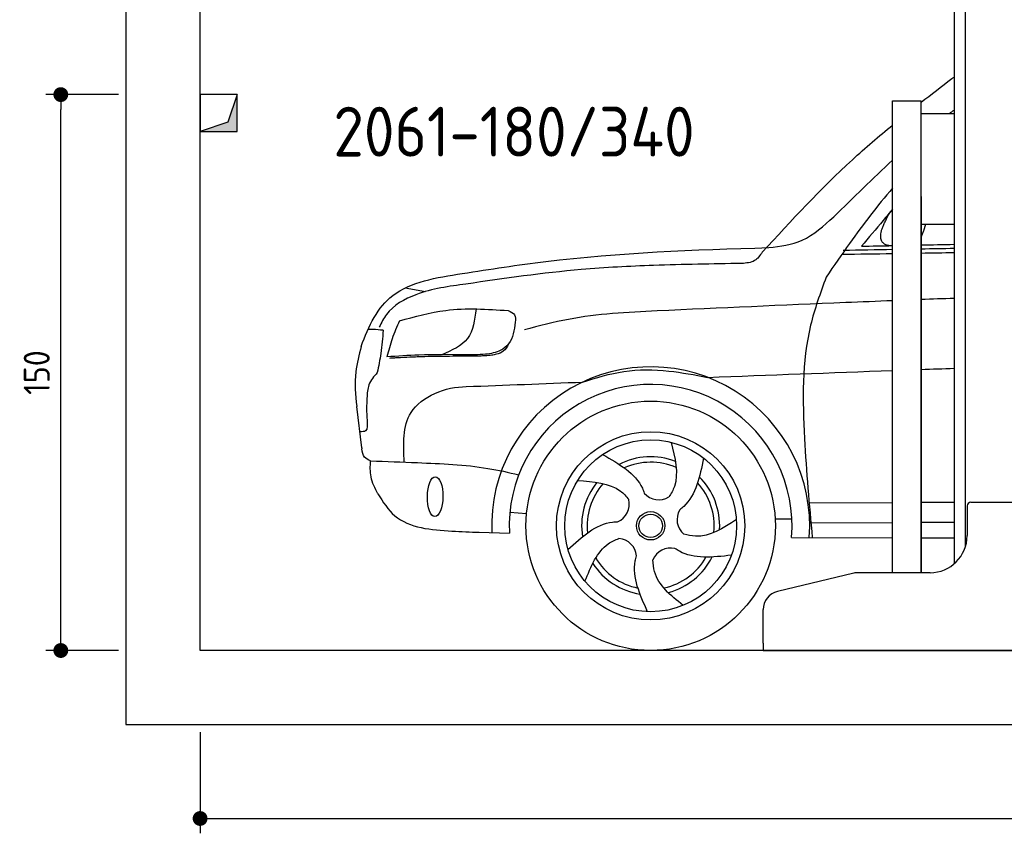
# Model space of a CAD drawing. Header units: millimetres. Extents: x -287 to 6264, y -493 to 3898.
# Tile 1 of 3: x -287 to 2369, y -493 to 1702. Entities that reach past the tile are written whole.
import ezdxf

# ---------------------------------------------------------------- set-up
doc = ezdxf.new("R2010")
doc.units = ezdxf.units.MM
for name, color, linetype in [('4', 3, 'Continuous'), ('5', 3, 'Continuous'), ('breakthrough', 1, 'Continuous'), ('Car', 10, 'Continuous')]:
    doc.layers.add(name, color=color, linetype=linetype)
doc.styles.get("Standard").update_dxf_attribs({"font": 'ISOCP.SHX'})
doc.dimstyles.new('GEN-ISO$0', dxfattribs={"dimscale": 20, "dimtxt": 3.5, "dimasz": 2, "dimexe": 2, "dimexo": 1, "dimgap": 1.5, "dimtad": 1, "dimdec": 1, "dimlfac": 0.1, "dimdsep": 46, "dimtxsty": 'STANDARD', "dimblk": 'PUNKT', "dimcen": 2, "dimclrd": 256, "dimclre": 256, "dimclrt": 2, "dimadec": 0, "dimazin": 0, "dimtp": 0.1, "dimtm": 0.1, "dimtfac": 0.71, "dimtdec": 1, "dimtmove": 2, "dimatfit": 3, "dimldrblk": 'PUNKT', "dimfxl": 1, "dimtolj": 1, "dimarcsym": 0})

# ---------------------------------------------------------------- blocks, each defined once
blk = doc.blocks.new('PUNKT')
at = {"layer": '4', "color": 0, "linetype": 'ByBlock'}
blk.add_line((-0.5, 0), (-1, 0), dxfattribs=at)
at = {"layer": '4', "color": 0, "linetype": 'ByBlock', "const_width": 0.5}
blk.add_lwpolyline([(-0.25, 0, 1), (0.25, 0, 1)], format="xyb", close=True, dxfattribs=at)
blk = doc.blocks.new('*D11')
at = {"layer": '5', "lineweight": -2}
for p, q in [((200, -220), (200, -493.3)), ((5400, -220), (5400, -493.3)), ((240, -453.3), (5360, -453.3))]:
    blk.add_line(p, q, dxfattribs=at)
at = {"layer": 'DEFPOINTS', "color": 0}
for p in [(200, -200), (5400, -200), (5400, -453.3)]:
    blk.add_point(p, dxfattribs=at)
at = {"layer": '5', "lineweight": -2, "xscale": 40, "yscale": 40, "zscale": 40, "rotation": 180}
blk.add_blockref('PUNKT', (200, -453.3), dxfattribs=at)
at = {"layer": '5', "lineweight": -2, "xscale": 40, "yscale": 40, "zscale": 40}
blk.add_blockref('PUNKT', (5400, -453.3), dxfattribs=at)
at = {"layer": '5', "color": 2, "insert": (2800, -388.3), "char_height": 70, "attachment_point": 5}
blk.add_mtext('\\A1;520', dxfattribs=at)
blk = doc.blocks.new('*D3')
at = {"layer": '5', "lineweight": -2}
for p, q in [((-20, 1500), (-215.7, 1500)), ((-175.7, 40), (-175.7, 1460)), ((-20, 0), (-215.7, 0))]:
    blk.add_line(p, q, dxfattribs=at)
at = {"layer": 'DEFPOINTS', "color": 0}
for p in [(-175.7, 1500), (0, 1500), (0, 0)]:
    blk.add_point(p, dxfattribs=at)
at = {"layer": '5', "lineweight": -2, "xscale": 40, "yscale": 40, "zscale": 40}
for p, rotation in [((-175.7, 1500), 90), ((-175.7, 0), 270)]:
    blk.add_blockref('PUNKT', p, dxfattribs=dict(at, rotation=rotation))
at = {"layer": '5', "color": 2, "insert": (-240.7, 750), "char_height": 70, "attachment_point": 5, "rotation": 90}
blk.add_mtext('\\A1;150', dxfattribs=at)

msp = doc.modelspace()

# ---------------------------------------------------------------- linework, layer by layer
for p, q in [((2264.07, 3110), (2264.07, 278.78)), ((2234.07, 1810), (2234.07, 234.01)), ((2068.07, 210), (2068.07, 1483)), ((2068.07, 1483), (2145.07, 1483)), ((2145.07, 210), (2145.07, 1483)), ((2145.07, 1449.04), (2234.07, 1449.04)), ((2145.07, 1225), (2145.07, 210)), ((2145.07, 1150), (2234.07, 1150)), ((2279.07, 400), (2459.07, 400)), ((2269.07, 390), (2269.07, 310)), ((1963.32, 208.62), (1757.4, 159.2)), ((2169.07, 210), (1974.98, 210)), ((1719.07, 20), (1719.07, 110.58)), ((1719.07, 20), (1719.07, 0)), ((1719.07, 0), (1994.07, 0)), ((1994.07, 0), (3024.07, 0))]:
    msp.add_line(p, q)
msp.add_lwpolyline([(5600, 0), (5600, 3600), (0, 3600), (0, -200), (5600, -200), (5698.53, -200), (5718.66, -152.06), (5691.11, -84.27), (5726.08, -50.37), (5711.24, 0), (200, 0), (200, 3400), (5400, 3400), (5400, 0)])
for centre, radius, start, end in [((2279.07, 390), 10, 90, 180), ((2169.07, 310), 100, 270, 0), ((1974.98, 160), 50, 90, 103.49573), ((1769.07, 110.58), 50, 103.49573, 180)]:
    msp.add_arc(centre, radius, start, end)
at = {"layer": 'breakthrough'}
for p, q in [((300, 1500), (274.52, 1425.48)), ((300, 1500), (274.52, 1425.48)), ((274.52, 1425.48), (200, 1400))]:
    msp.add_line(p, q, dxfattribs=at)
msp.add_lwpolyline([(200, 1400), (300, 1400), (300, 1500), (200, 1500)], close=True, dxfattribs=at)
msp.add_lwpolyline([(200, 1400), (300, 1400), (300, 1500), (200, 1500)], close=True, dxfattribs=at)
for points in [[(300, 1400), (300, 1500), (274.52, 1425.48)], [(300, 1400), (300, 1500), (274.52, 1425.48)], [(200, 1400), (300, 1400), (274.52, 1425.48)]]:
    msp.add_solid(points, dxfattribs=at)
at = {"layer": 'Car'}
for p, q in [((752.99, 978.46), (807.6, 968.39)), ((636.09, 547.19), (622.63, 658.31)), ((1843.04, 398.34), (2068.07, 399.71)), ((2145.07, 400.17), (2234.07, 400.71)), ((1035.65, 372.94), (1080.65, 370.09)), ((1751.22, 355.55), (1796.41, 355.2)), ((1844.29, 344.88), (2068.07, 345.82)), ((2145.07, 346.14), (2234.07, 346.51)), ((952.7, 319.08), (1034.41, 316.94)), ((1795.57, 304.97), (2068.07, 304.47)), ((2145.07, 304.32), (2234.07, 304.16))]:
    msp.add_line(p, q, dxfattribs=at)
for centre, radius in [((1415.37, 336.45), 336.4), ((1415.37, 336.45), 254), ((1415.39, 336.48), 231.91), ((1415.39, 336.48), 38.18), ((1415.39, 336.48), 31.57)]:
    msp.add_circle(centre, radius, dxfattribs=at)
for centre, radius, start, end in [((1415.37, 336.45), 429.01, 355.78001, 182.28924), ((1415.39, 336.48), 381.48, 355.26335, 182.93572), ((1415.39, 336.48), 186.23, 69.03526, 117.17302), ((1415.39, 336.48), 171.52, 66.36219, 114.50791), ((1415.39, 336.48), 186.23, 141.03458, 189.16313), ((1415.39, 336.48), 171.52, 354.34898, 42.50218), ((1415.39, 336.48), 186.23, 357.02322, 45.16834), ((1415.39, 336.48), 171.52, 138.36246, 186.49767), ((1305.54, 395.35), 52.29, 293.4441, 13.20291), ((1437.44, 459.14), 52.29, 221.4441, 301.20291), ((1538.87, 353.41), 52.29, 149.4441, 229.20291), ((1325.45, 250.2), 52.29, 5.4441, 85.20291), ((1469.65, 224.27), 52.29, 77.4441, 157.20291), ((1415.39, 336.48), 171.52, 210.34942, 258.48561), ((1415.39, 336.48), 171.52, 282.34109, 330.48839), ((1415.39, 336.48), 186.23, 285.01511, 333.15554), ((1415.39, 336.48), 186.23, 213.02213, 261.15233)]:
    msp.add_arc(centre, radius, start, end, dxfattribs=at)
msp.add_ellipse((834, 415.08), major_axis=(-0.64, -53.81), ratio=0.3890204, dxfattribs=at)
for points, degree in [([(2145.07, 1479.22), (2172.48, 1500.65), (2200.08, 1521.89), (2227.67, 1543.12)], 3), ([(2227.67, 1543.12), (2229.8, 1544.53), (2231.93, 1545.93), (2234.07, 1547.33)], 3), ([(2221.23, 1449.04), (2225.5, 1452.14), (2229.78, 1455.23), (2234.07, 1458.31)], 3), ([(2051.6, 1164.64), (2057.07, 1178.71), (2068.07, 1188.82)], 2), ([(2068.07, 1091.53), (2013.29, 1092.83), (2051.6, 1164.64)], 2), ([(2145.07, 1115.46), (2153.08, 1132.98), (2157.32, 1150)], 2), ([(1983.92, 1090.83), (2011.97, 1091.42), (2040.02, 1092), (2068.07, 1092.59)], 3), ([(2145.07, 1094.19), (2174.73, 1094.8), (2204.4, 1095.41), (2234.07, 1096.01)], 3), ([(1931.2, 1069.07), (1976.82, 1069.82), (2022.44, 1070.58), (2068.07, 1071.32)], 3), ([(1934.97, 1080.27), (1979.33, 1081.08), (2023.7, 1081.88), (2068.07, 1082.67)], 3), ([(2145.07, 1084.03), (2174.73, 1084.55), (2204.4, 1085.06), (2234.07, 1085.56)], 3), ([(2145.07, 1072.56), (2174.73, 1073.03), (2204.4, 1073.49), (2234.07, 1073.94)], 3), ([(2234.07, 950.16), (2204.4, 949.06), (2174.73, 947.93), (2145.07, 946.79)], 3), ([(1568.82, 737.08), (1735.22, 743.38), (1901.64, 749.6), (2068.07, 755.68)], 3), ([(2145.07, 758.48), (2174.73, 759.55), (2204.4, 760.62), (2234.07, 761.69)], 3), ([(917.96, 712.16), (1022.59, 716.19), (1127.22, 720.22), (1231.85, 724.23)], 3), ([(636.09, 547.19), (636.25, 546.15), (636.4, 545.11), (636.56, 544.08)], 3), ([(1103.65, 462.94), (1103.66, 462.94), (1103.67, 462.93), (1103.67, 462.93)], 3)]:
    msp.add_open_spline(points, degree=degree, dxfattribs=at)
for points, knots in [([(1716.58, 1074.62), (1795.33, 1160.35), (1906.46, 1281.33), (2031.08, 1387.58), (2068.07, 1417.81)], [0, 0, 0, 0, 348.5043681, 491.8024558, 491.8024558, 491.8024558, 491.8024558]), ([(1734.03, 1087.04), (1765.18, 1091.04), (1832.24, 1099.64), (1938.51, 1196.48), (2014.9, 1273.66), (2068.07, 1322.93)], [0, 0, 0, 0, 92.0884959, 198.2444309, 417.2873645, 417.2873645, 417.2873645, 417.2873645]), ([(2068.07, 1247.38), (2026.7, 1200.17), (1966.1, 1120.28), (1909.64, 1038.01), (1888.71, 1007.52)], [365.9300936, 365.9300936, 365.9300936, 365.9300936, 554.4063227, 665.4211075, 665.4211075, 665.4211075, 665.4211075]), ([(2068.07, 1191.52), (2059.55, 1181.12), (2031.81, 1147.32), (2003.52, 1113.94), (1983.92, 1090.83)], [275.0467514, 275.0467514, 275.0467514, 275.0467514, 315.3745081, 406.2819985, 406.2819985, 406.2819985, 406.2819985]), ([(907.27, 1017.32), (982.27, 1028.93), (1255.91, 1071.3), (1532.85, 1081.22), (1734.03, 1087.04)], [0, 0, 0, 0, 227.5687227, 830.2991199, 830.2991199, 830.2991199, 830.2991199]), ([(1716.58, 1074.62), (1710.34, 1065.86), (1696.9, 1047.03), (1673.64, 1045.26), (1661.21, 1044.31)], [0, 0, 0, 0, 30.7576155, 66.1167238, 66.1167238, 66.1167238, 66.1167238]), ([(1661.21, 1044.31), (1581.88, 1043.01), (1437.45, 1040.64), (1188.64, 1028.19), (1020.69, 1003.82), (917.24, 988.81)], [0, 0, 0, 0, 238.0155697, 433.3964532, 746.7846741, 746.7846741, 746.7846741, 746.7846741]), ([(634.48, 820.62), (654.6, 876.23), (708.5, 985.96), (837.36, 1006.29), (907.27, 1017.32)], [67.5615512, 67.5615512, 67.5615512, 67.5615512, 233.5736576, 430.399521, 430.399521, 430.399521, 430.399521]), ([(917.24, 988.81), (871.84, 982.68), (794.95, 972.28), (709.34, 925.37), (689.14, 884.7), (683.29, 872.92)], [0, 0, 0, 0, 137.9962597, 233.7288967, 272.7711252, 272.7711252, 272.7711252, 272.7711252]), ([(1888.71, 1007.52), (1873.05, 964.53), (1822.35, 825.37), (1826.24, 583.39), (1843.33, 393.56), (1851.31, 304.87)], [0, 0, 0, 0, 136.6334351, 442.3721919, 710.4876425, 710.4876425, 710.4876425, 710.4876425]), ([(2068.07, 943.78), (2025.86, 942.11), (1814.08, 933.52), (1602.38, 924.04), (1432.86, 916.45)], [2717.2106019, 2717.2106019, 2717.2106019, 2717.2106019, 2843.9127957, 3352.9930837, 3352.9930837, 3352.9930837, 3352.9930837]), ([(737.62, 889.59), (779.03, 901.07), (874.81, 927.63), (974.24, 921.02), (1030.68, 917.27)], [0, 0, 0, 0, 128.0684506, 296.2091875, 296.2091875, 296.2091875, 296.2091875]), ([(944.35, 921.59), (940.69, 892.24), (933.38, 833.54), (879.12, 810.01), (852, 798.25)], [0, 0, 0, 0, 82.4694888, 164.8710287, 164.8710287, 164.8710287, 164.8710287]), ([(1030.68, 917.27), (1037.94, 914.13), (1051.79, 908.14), (1050.62, 893.26), (1050.06, 886.18)], [0, 0, 0, 0, 21.2763028, 40.5753492, 40.5753492, 40.5753492, 40.5753492]), ([(1432.86, 916.45), (1352.53, 912.46), (1231.38, 906.44), (1114.35, 875.63), (1074.91, 865.25)], [0, 0, 0, 0, 240.2584304, 362.37059, 362.37059, 362.37059, 362.37059]), ([(737.62, 889.59), (730.73, 873.62), (717.08, 842.02), (708.12, 808.79), (703.69, 792.34)], [0, 0, 0, 0, 52.0815737, 103.1132265, 103.1132265, 103.1132265, 103.1132265]), ([(1050.06, 886.18), (1047.33, 864.64), (1043.4, 833.58), (1007.43, 804.98), (964.67, 797.47), (931.42, 797.85), (912.3, 798.06)], [0, 0, 0, 0, 61.6881412, 88.9157956, 131.3771142, 188.8884465, 188.8884465, 188.8884465, 188.8884465]), ([(693.82, 864.25), (684.73, 865.01), (671.15, 866.13), (657.53, 866.41), (653.03, 866.5)], [0, 0, 0, 0, 27.361498, 40.86311, 40.86311, 40.86311, 40.86311]), ([(693.82, 864.25), (692.24, 843.3), (689.33, 804.84), (681.49, 767.09), (677.92, 749.91)], [0, 0, 0, 0, 62.9621551, 115.5500948, 115.5500948, 115.5500948, 115.5500948]), ([(1032.02, 827.13), (1028.1, 819.64), (1020.94, 805.96), (1001.69, 799.75), (985.46, 796.09), (970.34, 795.21), (959.66, 794.69), (954.7, 794.45)], [0, 0, 0, 0, 24.2998057, 44.3743889, 57.4335477, 74.6131309, 89.5379322, 89.5379322, 89.5379322, 89.5379322]), ([(634.48, 820.62), (628.58, 797.7), (614.85, 744.38), (619.04, 689.63), (622.63, 658.31)], [0, 0, 0, 0, 70.4891236, 164.0383853, 164.0383853, 164.0383853, 164.0383853]), ([(912.3, 798.06), (871.68, 798.33), (802.07, 798.78), (732.61, 794.24), (703.69, 792.34)], [0, 0, 0, 0, 121.8111278, 208.7510044, 208.7510044, 208.7510044, 208.7510044]), ([(732.14, 789.64), (728.58, 789.42), (721.48, 788.98), (714.38, 788.5), (710.84, 788.26)], [0, 0, 0, 0, 10.7053483, 21.3440266, 21.3440266, 21.3440266, 21.3440266]), ([(954.7, 794.45), (930.47, 794.2), (880.86, 793.69), (817.94, 793.65), (768.01, 791.22), (743.44, 790.14), (732.14, 789.64)], [0, 0, 0, 0, 72.6760276, 148.8470086, 188.713602, 222.6338879, 222.6338879, 222.6338879, 222.6338879]), ([(677.92, 749.91), (669.02, 739.5), (651.99, 719.6), (650.66, 693.52), (650.02, 681.08)], [0, 0, 0, 0, 39.8208753, 76.1498624, 76.1498624, 76.1498624, 76.1498624]), ([(1231.85, 724.23), (1268.5, 735.71), (1344.1, 759.39), (1459.87, 757.77), (1534.27, 743.64), (1568.82, 737.08)], [0, 0, 0, 0, 114.6255883, 236.4197663, 341.9542755, 341.9542755, 341.9542755, 341.9542755]), ([(750.56, 508.29), (748.34, 556.91), (743.42, 664.84), (863.11, 712.22), (917.96, 712.16)], [0, 0, 0, 0, 134.8464572, 299.4055535, 299.4055535, 299.4055535, 299.4055535]), ([(650.02, 681.08), (649.22, 662.73), (648.06, 635.89), (653.55, 590.53), (636.91, 590.2), (630.89, 590.08)], [0, 0, 0, 0, 60.5154488, 88.4723198, 104.2893317, 104.2893317, 104.2893317, 104.2893317]), ([(1470.68, 561.69), (1481.11, 519.95), (1494.46, 466.53), (1470.8, 423.52), (1464.53, 414.42)], [0, 0, 0, 0, 119.1791326, 152.5469721, 152.5469721, 152.5469721, 152.5469721]), ([(659.84, 511.82), (653.6, 514.52), (639.74, 520.52), (637.69, 535.73), (636.56, 544.08)], [0, 0, 0, 0, 19.1403175, 42.4780086, 42.4780086, 42.4780086, 42.4780086]), ([(679.53, 422.62), (671.9, 437.57), (657.56, 465.68), (659.11, 497.11), (659.84, 511.82)], [0, 0, 0, 0, 49.3442295, 92.772447, 92.772447, 92.772447, 92.772447]), ([(659.84, 511.82), (702.05, 510.18), (807.7, 506.08), (942.42, 500.74), (1032.02, 480.72), (1059.53, 474.02)], [0, 0, 0, 0, 126.8428352, 317.4538295, 402.2892219, 402.2892219, 402.2892219, 402.2892219]), ([(1285.76, 528.8), (1329.95, 503.6), (1378.7, 475.8), (1396.77, 429.04), (1398.25, 424.54)], [0, 0, 0, 0, 140.8622067, 155.3882995, 155.3882995, 155.3882995, 155.3882995]), ([(1558.24, 519.16), (1547.93, 469.34), (1536.55, 414.36), (1497.64, 382.73), (1493.8, 379.92)], [0, 0, 0, 0, 140.8622067, 155.4442611, 155.4442611, 155.4442611, 155.4442611]), ([(1218.24, 458.67), (1261.16, 455.69), (1316.13, 451.87), (1349.73, 416.04), (1356.46, 407.24)], [0, 0, 0, 0, 119.1791326, 152.6274313, 152.6274313, 152.6274313, 152.6274313]), ([(679.53, 422.62), (693.23, 400.94), (736.24, 332.88), (852.19, 322.76), (928.59, 319.96), (952.7, 319.08)], [0, 0, 0, 0, 74.5596427, 234.0636698, 307.6001056, 307.6001056, 307.6001056, 307.6001056]), ([(1192.38, 272.63), (1230.01, 306.87), (1271.53, 344.66), (1321.6, 347.38), (1326.36, 347.39)], [0, 0, 0, 0, 140.8622067, 155.4424607, 155.4424607, 155.4424607, 155.4424607]), ([(1646.68, 353.45), (1610.83, 329.91), (1565.33, 300.04), (1515.31, 311.42), (1504.7, 313.83)], [0, 0, 0, 0, 119.1791326, 151.2484996, 151.2484996, 151.2484996, 151.2484996]), ([(1238.22, 186.75), (1254.32, 226.65), (1274.93, 277.74), (1319.39, 298.62), (1329.83, 302.3)], [0, 0, 0, 0, 119.1791326, 152.6166337, 152.6166337, 152.6166337, 152.6166337]), ([(1633.28, 257.03), (1582.71, 251.44), (1526.88, 245.27), (1484.75, 272.54), (1480.87, 275.34)], [0, 0, 0, 0, 140.8622067, 155.5326195, 155.5326195, 155.5326195, 155.5326195]), ([(1407.17, 104.66), (1386.23, 151.03), (1363.1, 202.22), (1376.02, 250.71), (1377.49, 255.27)], [0, 0, 0, 0, 140.8622067, 155.5316538, 155.5316538, 155.5316538, 155.5316538]), ([(1503.01, 121.72), (1469.55, 148.54), (1427.07, 182.59), (1422.43, 233.69), (1421.45, 244.53)], [0, 0, 0, 0, 119.1791326, 151.2847083, 151.2847083, 151.2847083, 151.2847083])]:
    msp.add_open_spline(points, degree=3, knots=knots, dxfattribs=at)

# ---------------------------------------------------------------- texts
msp.add_text('2061-180/340', height=134.4).set_placement((559.31, 1332.82))

# ---------------------------------------------------------------- dimensions: what is measured, and where the dimension line sits
at = {"layer": '5'}
dim = msp.add_linear_dim(base=(-175.68, 1500), p1=(0, 0), p2=(0, 1500), angle=90, dimstyle='GEN-ISO$0', override={"dimlfac": 0.1}, dxfattribs=at)
dim.commit()
dim.dimension.update_dxf_attribs({"geometry": '*D3', "text_midpoint": (-240.68, 750)})
dim = msp.add_linear_dim(base=(5400, -453.28), p1=(200, -200), p2=(5400, -200), dimstyle='GEN-ISO$0', override={"dimlfac": 0.1}, dxfattribs=at)
dim.commit()
dim.dimension.update_dxf_attribs({"geometry": '*D11', "text_midpoint": (2800, -388.27)})

doc.saveas('drawing.dxf')
